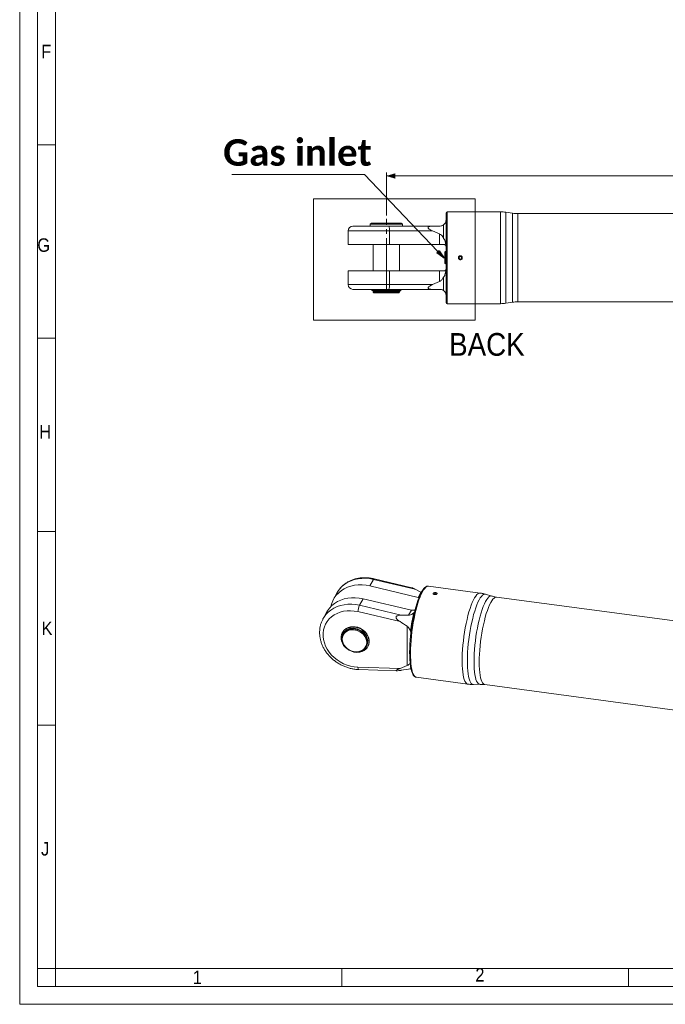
# Model space of a CAD drawing. Header units: millimetres. Extents: x 30 to 2493, y 30 to 1752.
# Tile 1 of 7: x 30 to 571, y 30 to 855. Entities that reach past the tile are written whole.
import ezdxf

# ---------------------------------------------------------------- set-up
doc = ezdxf.new("R2010")
doc.units = ezdxf.units.MM
doc.header["$LTSCALE"] = 3
doc.linetypes.add('SLD-Centro', pattern=[19.05, 15.24, -1.27, 1.27, -1.27])
doc.linetypes.add('SLD-Solido', pattern=[0])
doc.styles.add('SLDTEXTSTYLE0', font='GOTHIC.TTF', dxfattribs={"width": 0.913})
doc.styles.add('SLDTEXTSTYLE3', font='CALIBRI.TTF')
doc.styles.add('SLDTEXTSTYLE4', font='CALIBRIB.TTF')
doc.styles.get("Standard").update_dxf_attribs({"font": 'CALIBRIB.TTF'})
doc.dimstyles.new('SLDDIMSTYLE0', dxfattribs={"dimtxt": 22.225, "dimasz": 7.5, "dimexe": 0, "dimexo": 0.0625, "dimgap": 5.55625, "dimtad": 1, "dimrnd": 1e-09, "dimzin": 12, "dimdsep": 46, "dimtxsty": 'SLDTEXTSTYLE4', "dimsah": 1, "dimcen": 0.09, "dimadec": 0, "dimazin": 3, "dimtfac": 1, "dimtofl": 0, "dimtmove": 0, "dimatfit": 3, "dimfxl": 0, "dimfrac": 2, "dimtolj": 1, "dimtzin": 12, "dimarcsym": 0})
doc.dimstyles.new('SLDDIMSTYLE2', dxfattribs={"dimtxt": 0.18, "dimasz": 7.5, "dimexe": 0, "dimexo": 0.0625, "dimgap": 0, "dimtad": 0, "dimtih": 1, "dimtoh": 1, "dimdec": 0, "dimrnd": 1e-09, "dimzin": 0, "dimdsep": 46, "dimtxsty": 'Standard', "dimblk1": 'CLOSED', "dimblk2": 'CLOSED', "dimsah": 1, "dimcen": 0.09, "dimadec": 0, "dimazin": 0, "dimtfac": 7.5, "dimtdec": 0, "dimtofl": 0, "dimtmove": 0, "dimatfit": 3, "dimldrblk": 'CLOSED', "dimfxl": 0, "dimfrac": 2, "dimtolj": 1, "dimtzin": 0, "dimarcsym": 0})

# ---------------------------------------------------------------- blocks, each defined once
blk = doc.blocks.new('SW_NOTE_4')
at = {"color": 0, "linetype": 'SLD-Solido', "lineweight": 0}
blk.add_line((-111.04, 0), (0, 0), dxfattribs=at)
at = {"color": 0, "linetype": 'Continuous', "lineweight": 0, "insert": (-56.06, 29.63), "char_height": 22.225, "attachment_point": 2, "style": 'SLDTEXTSTYLE4'}
blk.add_mtext('Gas inlet', dxfattribs=at)
blk = doc.blocks.new('_CLOSED')
at = {"color": 0, "linetype": 'ByBlock', "lineweight": -2}
for p, q in [((-1, 0.166667), (0, 0)), ((-1, 0.166667), (-1, -0.166667)), ((0, 0), (-1, -0.166667)), ((0, 0), (-1, 0))]:
    blk.add_line(p, q, dxfattribs=at)
blk = doc.blocks.new('_D_4')
at = {"color": 7, "linetype": 'SLD-Solido', "lineweight": 0}
for p, q in [((337.17, 691), (337.17, 726.99)), ((1193.67, 691), (1193.67, 726.99)), ((1193.67, 723.99), (337.17, 723.99))]:
    blk.add_line(p, q, dxfattribs=at)
for points in [[(337.17, 723.99), (344.67, 721.74), (344.67, 726.24)], [(1193.67, 723.99), (1186.17, 726.24), (1186.17, 721.74)]]:
    blk.add_solid(points, dxfattribs=at)
at = {"color": 7, "linetype": 'SLD-Solido', "lineweight": 0, "insert": (724.04, 753.63), "char_height": 22.225, "attachment_point": 1, "style": 'SLDTEXTSTYLE3'}
blk.add_mtext('856,50', dxfattribs=at)

msp = doc.modelspace()

# ---------------------------------------------------------------- linework, layer by layer
at = {"color": 7, "linetype": 'SLD-Solido', "lineweight": 0}
for p, q in [((30, 1752), (30, 30)), ((45, 1737), (45, 45)), ((60, 750), (45, 750)), ((276.216, 704.904), (411.686, 704.904)), ((276.216, 603.301), (276.216, 704.904)), ((411.686, 603.301), (411.686, 704.904)), ((276.216, 603.301), (411.686, 603.301)), ((45, 588), (60, 588)), ((45, 426), (60, 426)), ((45, 264), (60, 264)), ((60, 60), (45, 60)), ((60, 45), (60, 60)), ((300, 45), (300, 60)), ((540, 45), (540, 60)), ((45, 45), (2478, 45)), ((30, 30), (2493, 30))]:
    msp.add_line(p, q, dxfattribs=at)
at = {"color": 7, "linetype": 'SLD-Solido', "lineweight": 15}
for p, q in [((60, 1722), (60, 60)), ((387.171, 692.995), (387.171, 655.495)), ((432.933, 693.995), (388.171, 693.995)), ((442.958, 692.827), (437.384, 693.663)), ((1018.433, 692.495), (447.408, 692.495)), ((305.171, 677.995), (305.171, 666.595)), ((309.171, 681.995), (339.227, 681.995)), ((324.671, 684.495), (323.671, 683.495)), ((323.671, 683.495), (323.671, 681.995)), ((323.671, 683.495), (350.671, 683.495)), ((324.671, 684.495), (349.671, 684.495)), ((339.227, 681.995), (375.951, 681.995)), ((339.68, 666.595), (339.68, 677.995)), ((375.821, 677.995), (339.68, 677.995)), ((350.671, 683.495), (349.671, 684.495)), ((350.671, 681.995), (350.671, 683.495)), ((375.821, 677.995), (381.605, 675.456)), ((375.951, 681.995), (382.171, 681.995)), ((385.171, 682.995), (385.171, 671.733)), ((381.605, 666.595), (381.605, 675.456)), ((339.68, 666.595), (305.171, 666.595)), ((326.071, 666.595), (326.071, 644.395)), ((381.605, 666.595), (339.68, 666.595)), ((348.271, 644.395), (348.271, 666.595)), ((381.605, 666.595), (385.171, 666.595)), ((386.683, 660.721), (386.171, 660.235)), ((386.171, 650.755), (386.171, 660.235)), ((387.171, 660.695), (386.683, 660.721)), ((386.683, 660.721), (386.683, 650.269)), ((387.171, 655.495), (387.171, 617.995)), ((399.171, 656.65), (398.171, 656.072)), ((398.171, 656.072), (398.171, 654.918)), ((398.171, 654.918), (399.171, 654.34)), ((400.171, 656.072), (399.171, 656.65)), ((399.171, 654.34), (400.171, 654.918)), ((400.171, 654.918), (400.171, 656.072)), ((305.171, 644.395), (305.171, 632.995)), ((305.171, 644.395), (339.68, 644.395)), ((339.68, 632.995), (339.68, 644.395)), ((339.68, 644.395), (381.605, 644.395)), ((381.605, 635.534), (381.605, 644.395)), ((385.171, 644.395), (381.605, 644.395)), ((386.171, 650.755), (386.683, 650.269)), ((386.683, 650.269), (387.171, 650.294)), ((381.605, 635.534), (375.821, 632.995)), ((385.171, 639.256), (385.171, 627.995)), ((339.227, 628.995), (309.171, 628.995)), ((325.021, 628.495), (325.021, 627.915)), ((325.021, 628.495), (341.326, 628.495)), ((331.971, 627.915), (325.021, 627.915)), ((326.071, 628.995), (326.071, 628.495)), ((326.071, 627.545), (326.071, 626.545)), ((326.071, 627.545), (348.271, 627.545)), ((326.521, 627.915), (326.521, 627.545)), ((333.015, 627.715), (333.015, 627.716)), ((333.015, 627.715), (349.321, 627.715)), ((375.951, 628.995), (339.227, 628.995)), ((339.68, 632.995), (375.821, 632.995)), ((341.326, 628.494), (341.326, 628.495)), ((341.326, 628.495), (348.271, 628.495)), ((342.37, 628.295), (349.321, 628.295)), ((347.821, 628.295), (347.821, 628.495)), ((347.821, 627.545), (347.821, 627.715)), ((348.271, 628.495), (348.271, 628.995)), ((348.271, 626.545), (348.271, 627.545)), ((349.321, 627.715), (349.321, 628.295)), ((326.071, 626.545), (326.571, 626.045)), ((326.071, 626.545), (348.271, 626.545)), ((326.571, 626.045), (347.771, 626.045)), ((347.771, 626.045), (348.271, 626.545)), ((388.171, 616.995), (432.933, 616.995)), ((437.384, 617.327), (442.958, 618.163)), ((447.408, 618.495), (1018.433, 618.495)), ((323.401, 380.505), (326.352, 386.011)), ((363.897, 370.943), (323.401, 380.505)), ((361.261, 377.768), (326.352, 386.011)), ((358.535, 379.035), (326.833, 386.52)), ((415.716, 374.561), (372.479, 380.354)), ((295.638, 374.433), (292.688, 368.928)), ((361.261, 377.768), (366.191, 375.222)), ((363.897, 370.943), (366.191, 375.222)), ((366.396, 375.115), (366.191, 375.222)), ((377.175, 373.655), (377.044, 373.411)), ((378.291, 373.805), (377.175, 373.655)), ((377.175, 373.378), (377.175, 373.655)), ((378.989, 373.456), (378.291, 373.805)), ((378.291, 373.288), (378.291, 373.805)), ((425.527, 372.046), (420.26, 373.595)), ((314.705, 364.277), (317.655, 369.783)), ((314.705, 364.277), (349.614, 356.035)), ((317.655, 369.783), (358.151, 360.221)), ((976.984, 297.852), (429.499, 371.201)), ((286.942, 358.206), (283.991, 352.7)), ((348.704, 350.586), (313.232, 358.962)), ((355.858, 355.941), (349.614, 356.035)), ((355.858, 355.941), (358.151, 360.221)), ((360.266, 358.116), (360.906, 358.765)), ((283.991, 352.7), (284.095, 352.892)), ((354.712, 346.604), (354.712, 313.741)), ((300.407, 341.494), (300.257, 341.214)), ((301.087, 340.539), (300.828, 340.056)), ((306.345, 344.617), (305.944, 345.657)), ((306.9, 345.803), (306.901, 345.804)), ((306.9, 345.803), (307.274, 344.834)), ((315.13, 345.104), (315.13, 345.105)), ((315.13, 345.104), (315.13, 345.105)), ((320.395, 329.57), (320.654, 330.053)), ((313.937, 324.897), (313.816, 325.21)), ((314.759, 325.393), (314.928, 324.953)), ((321.624, 329.639), (321.774, 329.919)), ((348.704, 311.369), (354.712, 313.741)), ((313.232, 312.498), (348.704, 311.369)), ((314.14, 310.431), (345.971, 309.419)), ((355.858, 310.866), (349.614, 309.818)), ((362.254, 304.036), (405.492, 298.243)), ((410.13, 297.979), (415.619, 298.087)), ((419.672, 297.857), (971.24, 223.96)), ((60, 60), (2463, 60))]:
    msp.add_line(p, q, dxfattribs=at)
at = {"color": 8, "linetype": 'SLD-Solido', "lineweight": 15}
for p, q in [((388.171, 693.995), (388.171, 655.495)), ((432.933, 616.995), (432.933, 693.995)), ((437.384, 693.663), (437.384, 655.495)), ((442.958, 618.163), (442.958, 692.827)), ((447.408, 692.495), (447.408, 655.495)), ((339.68, 677.995), (305.171, 677.995)), ((388.171, 655.495), (388.171, 616.995)), ((437.384, 655.495), (437.384, 617.327)), ((447.408, 655.495), (447.408, 618.495)), ((305.171, 632.995), (339.68, 632.995))]:
    msp.add_line(p, q, dxfattribs=at)
at = {"color": 7, "linetype": 'SLD-Centro', "lineweight": 0}
msp.add_line((337.171, 626.045), (337.171, 687.999), dxfattribs=at)
at = {"color": 7, "linetype": 'SLD-Solido', "lineweight": 15, "flags": 128}
for points in [[(323.401, 380.505), (320.155, 381.112), (316.907, 381.403), (313.695, 381.374), (310.558, 381.025), (307.533, 380.361), (304.654, 379.39), (301.957, 378.122), (299.473, 376.573), (297.231, 374.761), (295.258, 372.708), (293.577, 370.437), (292.207, 367.976), (291.166, 365.353), (290.577, 363.158)], [(286.942, 358.206), (287.831, 359.715), (289.512, 361.986), (291.485, 364.039), (293.727, 365.851), (296.211, 367.4), (298.908, 368.668), (301.787, 369.639), (304.812, 370.303), (307.949, 370.652), (311.161, 370.681), (314.409, 370.39), (317.655, 369.783)], [(364.683, 371.082), (364.536, 370.715), (363.625, 368.265), (362.741, 365.573), (361.89, 362.664), (361.082, 359.564), (360.323, 356.304), (359.621, 352.913), (358.982, 349.423), (358.413, 345.867), (357.918, 342.278), (357.503, 338.69), (357.17, 335.135), (356.924, 331.648), (356.766, 328.26), (356.698, 325.003), (356.72, 321.908), (356.833, 319.004), (357.036, 316.318), (357.326, 313.874), (357.355, 313.675)], [(363.897, 370.943), (364.353, 370.855), (364.58, 370.825)], [(313.232, 358.962), (310.209, 359.518), (307.187, 359.758), (304.207, 359.679), (301.308, 359.283), (298.531, 358.575), (295.911, 357.565), (293.486, 356.265), (291.287, 354.694), (289.343, 352.873), (287.682, 350.826), (286.325, 348.581), (285.292, 346.168), (284.595, 343.62), (284.244, 340.971), (284.244, 338.256), (284.595, 335.513), (285.292, 332.778), (286.325, 330.088), (287.682, 327.48), (289.343, 324.988), (291.287, 322.646), (293.486, 320.486), (295.911, 318.537), (298.531, 316.824), (301.308, 315.372), (304.207, 314.199), (307.187, 313.322), (310.209, 312.752), (313.232, 312.498)], [(305.944, 345.657), (304.185, 344.971), (302.63, 343.998), (301.327, 342.768), (300.314, 341.319), (299.623, 339.693), (299.273, 337.94), (299.276, 336.113), (299.631, 334.266), (300.328, 332.456), (301.346, 330.737), (302.653, 329.161), (304.211, 327.775), (305.973, 326.621), (307.886, 325.734), (309.891, 325.141), (311.928, 324.859), (313.937, 324.897)], [(299.89, 336.249), (300.062, 337.943), (300.573, 339.535), (301.407, 340.976), (302.537, 342.219), (303.927, 343.224), (305.531, 343.959), (307.298, 344.399), (309.172, 344.532), (311.093, 344.352), (312.997, 343.865), (314.825, 343.088), (316.518, 342.044), (318.021, 340.768), (319.286, 339.301), (320.272, 337.69), (320.947, 335.986), (321.29, 334.244), (321.29, 332.52), (320.947, 330.871), (320.272, 329.348), (319.286, 328), (318.021, 326.872), (316.518, 325.999), (314.825, 325.409), (312.997, 325.121), (311.093, 325.145), (309.172, 325.48), (307.298, 326.114), (305.531, 327.028), (303.927, 328.193), (302.537, 329.57), (301.407, 331.116), (300.573, 332.78), (300.062, 334.51), (299.89, 336.249)], [(300.243, 335.943), (300.418, 337.607), (300.935, 339.167), (301.777, 340.57), (302.916, 341.77), (304.312, 342.724), (305.918, 343.4), (307.68, 343.776), (309.537, 343.839), (311.427, 343.586), (313.284, 343.025), (315.046, 342.177), (316.652, 341.07), (318.049, 339.742), (319.187, 338.238), (320.03, 336.608), (320.547, 334.91), (320.721, 333.2), (320.547, 331.536), (320.03, 329.976), (319.187, 328.573), (318.049, 327.373), (316.652, 326.419), (315.046, 325.742), (313.284, 325.367), (311.427, 325.304), (309.537, 325.557), (307.68, 326.117), (305.918, 326.965), (304.312, 328.072), (302.916, 329.401), (301.777, 330.905), (300.935, 332.534), (300.418, 334.233), (300.243, 335.943)], [(300.407, 341.494), (300.953, 342.377), (302.126, 343.723), (303.572, 344.826), (305.248, 345.653), (307.102, 346.18), (309.078, 346.39), (311.116, 346.277), (313.154, 345.844), (315.13, 345.105)], [(301.087, 340.539), (301.666, 341.459), (302.796, 342.702), (304.185, 343.707), (305.79, 344.442), (307.557, 344.882), (309.431, 345.015), (311.351, 344.835), (313.256, 344.348), (315.084, 343.571), (316.777, 342.527), (318.28, 341.251), (319.544, 339.784), (320.53, 338.172), (321.206, 336.469), (321.549, 334.727), (321.549, 333.003), (321.206, 331.354), (320.654, 330.053)], [(306.9, 345.803), (308.876, 346.013), (310.914, 345.9), (312.952, 345.467), (314.928, 344.728), (316.782, 343.704), (318.458, 342.428), (319.905, 340.937), (321.078, 339.277), (321.943, 337.499), (322.472, 335.657), (322.65, 333.806), (322.472, 332.002), (321.943, 330.302), (321.078, 328.755), (319.905, 327.41), (318.458, 326.307), (316.782, 325.479), (314.928, 324.953)], [(316.087, 344.495), (317.846, 343.337), (319.4, 341.948), (320.704, 340.369), (321.716, 338.648), (322.408, 336.837), (322.758, 334.99), (322.755, 333.164), (322.4, 331.413), (321.774, 329.919)]]:
    msp.add_lwpolyline(points, dxfattribs=at)
at = {"color": 8, "linetype": 'SLD-Solido', "lineweight": 15, "flags": 128}
for points in [[(326.352, 386.011), (323.105, 386.618), (319.857, 386.909), (316.646, 386.88), (313.509, 386.531), (310.483, 385.867), (307.605, 384.895), (304.908, 383.628), (302.423, 382.079), (300.182, 380.267), (298.208, 378.213), (296.527, 375.943), (295.638, 374.433)], [(372.479, 380.354), (371.997, 380.359), (371.124, 380.087), (370.216, 379.461), (369.281, 378.488), (368.328, 377.176), (367.367, 375.537)], [(367.367, 375.537), (366.405, 373.586), (365.452, 371.343), (364.517, 368.828), (363.609, 366.064), (362.736, 363.077), (361.906, 359.895), (361.127, 356.547), (360.406, 353.066), (359.751, 349.483), (359.166, 345.833), (358.658, 342.148), (358.231, 338.463), (357.89, 334.814), (357.637, 331.233), (357.475, 327.755), (357.405, 324.412), (357.428, 321.234), (357.544, 318.253), (357.752, 315.495), (358.05, 312.986), (358.434, 310.75), (358.902, 308.807), (359.449, 307.176), (360.07, 305.872), (360.759, 304.908), (361.51, 304.291), (362.254, 304.036)], [(405.491, 298.243), (405.143, 298.323), (404.364, 298.763), (403.644, 299.554), (402.988, 300.69), (402.403, 302.159), (401.895, 303.948), (401.468, 306.04), (401.127, 308.415), (400.874, 311.051), (400.712, 313.925), (400.642, 317.008), (400.665, 320.272), (400.782, 323.687), (400.989, 327.22), (401.287, 330.84), (401.671, 334.511), (402.139, 338.2), (402.686, 341.872), (403.307, 345.493), (403.996, 349.029), (404.747, 352.447), (405.552, 355.715), (406.405, 358.803), (407.297, 361.682), (408.219, 364.325), (409.164, 366.708), (410.122, 368.807), (411.085, 370.603), (412.044, 372.081), (412.989, 373.225), (413.911, 374.025), (414.803, 374.475), (415.655, 374.568), (415.715, 374.561)], [(415.619, 298.087), (414.919, 298.206), (414.157, 298.675), (413.455, 299.495), (412.818, 300.657), (412.253, 302.152), (411.766, 303.963), (411.36, 306.075), (411.041, 308.466), (410.81, 311.114), (410.671, 313.993), (410.625, 317.075), (410.671, 320.331), (410.81, 323.729), (411.041, 327.236), (411.36, 330.82), (411.766, 334.444), (412.253, 338.075), (412.818, 341.678), (413.455, 345.217), (414.157, 348.658), (414.919, 351.97), (415.732, 355.118), (416.589, 358.074), (417.482, 360.809), (418.402, 363.296), (419.34, 365.512), (420.287, 367.435), (421.234, 369.047), (422.172, 370.331), (423.092, 371.277), (423.985, 371.874), (424.842, 372.117), (425.527, 372.046)], [(420.26, 373.595), (419.493, 373.661), (418.628, 373.392), (417.727, 372.772), (416.8, 371.807), (415.856, 370.505), (414.902, 368.881)], [(284.095, 352.892), (284.88, 354.209), (286.561, 356.48), (288.535, 358.533), (290.777, 360.345), (293.261, 361.894), (295.958, 363.162), (298.836, 364.134), (301.862, 364.798), (304.999, 365.146), (308.21, 365.175), (311.458, 364.885), (314.705, 364.277)], [(414.902, 368.881), (413.949, 366.947), (413.004, 364.723), (412.078, 362.229), (411.177, 359.489), (410.312, 356.528), (409.489, 353.373), (408.717, 350.055), (408.002, 346.604), (407.352, 343.052), (406.772, 339.433), (406.269, 335.78), (405.846, 332.127), (405.507, 328.509), (405.257, 324.959), (405.096, 321.511), (405.027, 318.196), (405.05, 315.046), (405.165, 312.091), (405.371, 309.356), (405.666, 306.869), (406.047, 304.652), (406.511, 302.726), (407.053, 301.11), (407.669, 299.817), (408.352, 298.861), (409.096, 298.249), (409.894, 297.989), (410.13, 297.979)], [(424.586, 366.572), (423.647, 364.666), (422.717, 362.47), (421.806, 360.005), (420.921, 357.294), (420.071, 354.365), (419.265, 351.244), (418.51, 347.962), (417.814, 344.551), (417.183, 341.043), (416.623, 337.473), (416.14, 333.874), (415.738, 330.282), (415.422, 326.73), (415.193, 323.254), (415.055, 319.886), (415.009, 316.659), (415.055, 313.605), (415.193, 310.751), (415.422, 308.127), (415.738, 305.757), (416.14, 303.664), (416.623, 301.869), (417.183, 300.388), (417.814, 299.235), (418.51, 298.423), (419.265, 297.958), (419.672, 297.857)], [(429.499, 371.201), (429.1, 371.212), (428.25, 370.971), (427.365, 370.379), (426.454, 369.442), (425.524, 368.169), (424.586, 366.572)], [(314.141, 310.431), (314.056, 310.446), (313.845, 310.588), (313.65, 310.878), (313.478, 311.305), (313.337, 311.852), (313.232, 312.498)]]:
    msp.add_lwpolyline(points, dxfattribs=at)
at = {"color": 7, "linetype": 'SLD-Solido', "lineweight": 15}
msp.add_circle((399.171, 655.495), 1.307, dxfattribs=at)
for centre, radius, start, end in [((388.171, 692.995), 1, 90, 180), ((432.933, 663.995), 30, 81.469234, 90), ((447.408, 722.495), 30, 261.469234, 270), ((309.171, 677.995), 4, 90, 180), ((330.507, 678.982), 9.226, 353.857738, 19.059404), ((309.171, 632.995), 4, 180, 270), ((330.507, 632.008), 9.226, 340.940596, 6.142262), ((388.171, 617.995), 1, 180, 270), ((432.933, 646.995), 30, 270, 278.530766), ((447.408, 588.495), 30, 90, 98.530766), ((377.992, 372.045), 1.896, 51.565213, 128.619227), ((331.571, 356.743), 18.472, 155.927891, 173.099024), ((484.081, 326.82), 127.709, 165.814706, 172.899659), ((359.379, 365.035), 4.968, 255.69704, 292.81297)]:
    msp.add_arc(centre, radius, start, end, dxfattribs=at)
at = {"color": 8, "linetype": 'SLD-Solido', "lineweight": 15}
msp.add_arc((327.036, 385.847), 0.703, 106.704943, 166.514589, dxfattribs=at)
at = {"color": 7, "linetype": 'SLD-Solido', "lineweight": 15}
for centre, major_axis, ratio, start_param, end_param in [((337.171, 627.716), (12.149, -2.02), 0.0586904, 4.2799432, 4.373082), ((337.171, 628.494), (12.149, -2.02), 0.0586904, 1.1383506, 1.2314893), ((310.915, 335.378), (9.673, -7.468), 0.7604178, 2.4676276, 2.5607663), ((311.116, 335.754), (8.797, -8.625), 0.8068722, 1.7809618, 1.8741005), ((310.915, 335.378), (9.673, -7.468), 0.7604178, 5.5160816, 5.6092203)]:
    msp.add_ellipse(centre, major_axis=major_axis, ratio=ratio, start_param=start_param, end_param=end_param, dxfattribs=at)
for points, knots in [([(385.171, 682.995), (385.555, 683.351), (386.333, 684.073), (386.808, 685.068), (387.115, 686.036), (387.174, 686.826), (387.172, 686.938), (387.171, 686.995)], [0, 0, 0, 0, 0.15493494, 0.31439848, 0.47754797, 0.73619594, 1, 1, 1, 1]), ([(375.951, 681.995), (375.1, 681.971), (373.822, 681.934), (372.601, 681.518), (372.205, 681.113), (372.107, 680.792), (372.201, 680.415), (372.512, 679.963), (373.426, 679.165), (374.621, 678.526), (375.573, 678.104), (375.821, 677.995)], [0, 0, 0, 0, 0.2845237, 0.4275951, 0.4756201, 0.52411, 0.5672361, 0.6162904, 0.697387, 0.9214334, 1, 1, 1, 1]), ([(382.171, 681.995), (382.712, 682.053), (384.003, 682.191), (384.742, 682.7), (385.171, 682.995)], [0, 0, 0, 0, 0.4194265, 1, 1, 1, 1]), ([(385.171, 671.733), (384.917, 672.186), (384.402, 673.104), (383.346, 674.322), (382.347, 675.098), (381.733, 675.394), (381.605, 675.456)], [0, 0, 0, 0, 0.3045616, 0.6184061, 0.9200428, 1, 1, 1, 1]), ([(387.062, 665.247), (387.024, 665.705), (386.949, 666.624), (386.732, 668.043), (386.367, 669.497), (385.857, 670.772), (385.361, 671.467), (385.171, 671.733)], [0, 0, 0, 0, 0.1949181, 0.3907835, 0.6204122, 0.8543999, 1, 1, 1, 1]), ([(385.171, 666.595), (385.43, 666.564), (385.872, 666.511), (386.341, 666.234), (386.783, 665.847), (386.951, 665.485), (387.062, 665.247)], [0, 0, 0, 0, 0.2622656, 0.4467635, 0.6363791, 1, 1, 1, 1]), ([(397.521, 655.495), (397.539, 655.68), (397.576, 656.051), (397.86, 656.545), (398.278, 656.92), (398.801, 657.135), (399.365, 657.165), (399.906, 657.007), (400.365, 656.679), (400.69, 656.217), (400.843, 655.673), (400.808, 655.11), (400.588, 654.59), (400.209, 654.172), (399.713, 653.903), (399.155, 653.813), (398.6, 653.913), (398.108, 654.191), (397.739, 654.616), (397.547, 655.076), (397.528, 655.378), (397.521, 655.495)], [0, 0, 0, 0, 0.0536552, 0.1073091, 0.160994, 0.2146991, 0.2683706, 0.3220071, 0.3756618, 0.4293596, 0.483058, 0.5367137, 0.59035, 0.6440204, 0.6977253, 0.7514112, 0.8050542, 0.8586974, 0.9123835, 0.9660884, 1, 1, 1, 1]), ([(385.171, 639.256), (385.388, 639.565), (385.829, 640.191), (386.402, 641.574), (386.855, 643.415), (386.992, 644.961), (387.062, 645.743)], [0, 0, 0, 0, 0.1680485, 0.3402839, 0.6663539, 1, 1, 1, 1]), ([(387.062, 645.743), (386.951, 645.505), (386.785, 645.145), (386.344, 644.758), (385.877, 644.479), (385.43, 644.426), (385.171, 644.395)], [0, 0, 0, 0, 0.36362228, 0.54843179, 0.73773341, 1, 1, 1, 1]), ([(381.605, 635.534), (382.107, 635.825), (383.308, 636.523), (384.427, 637.914), (384.983, 638.917), (385.171, 639.256)], [0, 0, 0, 0, 0.3221305, 0.7705477, 1, 1, 1, 1]), ([(375.821, 632.995), (375.241, 632.732), (374.213, 632.265), (373.083, 631.545), (372.466, 630.963), (372.199, 630.573), (372.116, 630.221), (372.186, 629.908), (372.493, 629.562), (373.254, 629.229), (374.459, 629.027), (375.449, 629.006), (375.951, 628.995)], [0, 0, 0, 0, 0.1842397, 0.3266553, 0.3811603, 0.4361696, 0.4748738, 0.5135592, 0.5693214, 0.6697993, 0.8325193, 1, 1, 1, 1]), ([(382.171, 628.995), (382.114, 628.995), (380.072, 628.995), (377.982, 628.995), (375.951, 628.995)], [0, 0, 0, 0, 0.0280923, 1, 1, 1, 1]), ([(385.171, 627.995), (384.914, 628.167), (384.391, 628.517), (383.386, 628.908), (382.538, 628.969), (382.171, 628.995)], [0, 0, 0, 0, 0.35469983, 0.72064465, 1, 1, 1, 1]), ([(387.171, 623.995), (387.171, 624.003), (387.17, 624.036), (387.174, 624.452), (387.015, 625.313), (386.744, 626.086), (386.276, 626.889), (385.768, 627.512), (385.314, 627.879), (385.171, 627.995)], [0, 0, 0, 0, 0.0937441, 0.4058139, 0.5661043, 0.7282154, 0.8374089, 0.9487678, 1, 1, 1, 1]), ([(326.833, 386.52), (326.278, 386.643), (324.71, 386.989), (322.106, 387.34), (319.05, 387.482), (316.03, 387.332), (313.081, 386.897), (310.232, 386.178), (307.516, 385.183), (304.962, 383.924), (302.597, 382.413), (300.445, 380.671), (298.535, 378.712), (296.88, 376.603), (296.01, 375.07), (295.585, 374.32)], [0, 0, 0, 0, 0.0443166, 0.1250272, 0.2057716, 0.2864693, 0.3670781, 0.4475463, 0.5278158, 0.6078291, 0.6875384, 0.766916, 0.8459637, 0.9247173, 1, 1, 1, 1]), ([(372.517, 380.329), (372.24, 380.354), (371.644, 380.408), (370.735, 380.113), (369.813, 379.563), (368.876, 378.708), (367.917, 377.525), (367.116, 376.291), (366.641, 375.426), (366.485, 375.143)], [0, 0, 0, 0, 0.1207919, 0.2597131, 0.4065274, 0.5684764, 0.7411402, 0.9151653, 1, 1, 1, 1]), ([(358.534, 379.032), (358.541, 379.031), (358.624, 379.024), (359.288, 378.745), (360.235, 378.288), (361.049, 377.875), (361.261, 377.768)], [0, 0, 0, 0, 0.0191567, 0.2264568, 0.7991672, 1, 1, 1, 1]), ([(366.485, 375.143), (366.324, 374.833), (365.851, 373.924), (365.263, 372.668), (364.846, 371.609), (364.731, 371.316)], [0, 0, 0, 0, 0.2724715, 0.7983073, 1, 1, 1, 1]), ([(376.398, 374.327), (376.464, 374.413), (376.595, 374.586), (376.997, 374.778), (377.499, 374.895), (378.059, 374.923), (378.611, 374.863), (379.094, 374.723), (379.452, 374.515), (379.646, 374.26), (379.653, 373.984), (379.473, 373.715), (379.127, 373.484), (378.652, 373.321), (378.103, 373.246), (377.542, 373.271), (377.031, 373.395), (376.628, 373.602), (376.381, 373.866), (376.315, 374.12), (376.375, 374.269), (376.398, 374.327)], [0, 0, 0, 0, 0.0536552, 0.1073091, 0.160994, 0.2146991, 0.2683706, 0.3220071, 0.3756618, 0.4293596, 0.483058, 0.5367137, 0.59035, 0.6440204, 0.6977253, 0.7514112, 0.8050542, 0.8586974, 0.9123835, 0.9660884, 1, 1, 1, 1]), ([(420.265, 373.551), (419.872, 373.676), (418.472, 374.123), (416.935, 374.442), (415.794, 374.542), (415.707, 374.55)], [0, 0, 0, 0, 0.26525092, 0.94364356, 1, 1, 1, 1]), ([(429.508, 371.212), (428.626, 371.34), (427.281, 371.534), (425.997, 371.938), (425.555, 372.077)], [0, 0, 0, 0, 0.6555152, 1, 1, 1, 1]), ([(349.614, 356.035), (348.986, 356.029), (347.872, 356.018), (346.594, 355.743), (345.848, 355.344), (345.489, 354.99), (345.317, 354.573), (345.304, 354.115), (345.511, 353.468), (346.16, 352.558), (347.271, 351.547), (348.222, 350.91), (348.704, 350.586)], [0, 0, 0, 0, 0.1842397, 0.3266553, 0.3811603, 0.4361696, 0.4748738, 0.5135592, 0.5693214, 0.6697993, 0.8325193, 1, 1, 1, 1]), ([(355.858, 355.941), (356.418, 356.011), (357.759, 356.177), (359.2, 357.124), (359.996, 357.865), (360.266, 358.116)], [0, 0, 0, 0, 0.3221305, 0.7705477, 1, 1, 1, 1]), ([(284.122, 352.893), (284.04, 352.76), (283.491, 351.861), (282.744, 350.05), (281.91, 347.484), (281.401, 344.811), (281.189, 342.076), (281.285, 339.299), (281.686, 336.508), (282.39, 333.732), (283.39, 330.997), (284.676, 328.332), (286.237, 325.765), (288.055, 323.322), (290.113, 321.029), (292.389, 318.91), (294.861, 316.986), (297.502, 315.277), (300.285, 313.801), (303.184, 312.573), (306.168, 311.606), (309.207, 310.914), (311.876, 310.542), (313.517, 310.462), (314.14, 310.431)], [0, 0, 0, 0, 0.008218, 0.0554552, 0.1026659, 0.1499075, 0.1972403, 0.244711, 0.2923487, 0.3401638, 0.3881502, 0.4362901, 0.4845587, 0.5329298, 0.5813791, 0.6298866, 0.678437, 0.72702, 0.7756287, 0.8242588, 0.8729054, 0.9215633, 0.9702242, 1, 1, 1, 1]), ([(354.712, 346.604), (354.657, 346.642), (352.685, 348.011), (350.666, 349.317), (348.704, 350.586)], [0, 0, 0, 0, 0.0280923, 1, 1, 1, 1]), ([(357.351, 342.606), (357.147, 343.142), (356.733, 344.233), (355.864, 345.636), (355.06, 346.311), (354.712, 346.604)], [0, 0, 0, 0, 0.35469983, 0.72064465, 1, 1, 1, 1]), ([(357.82, 341.196), (357.774, 341.41), (357.667, 341.897), (357.465, 342.351), (357.351, 342.606)], [0, 0, 0, 0, 0.4385863, 1, 1, 1, 1]), ([(354.712, 313.741), (355.22, 314.007), (356.431, 314.642), (357.013, 315.499), (357.351, 315.997)], [0, 0, 0, 0, 0.4194265, 1, 1, 1, 1]), ([(348.704, 311.369), (347.889, 311.056), (346.663, 310.587), (345.593, 310), (345.314, 309.713), (345.303, 309.563), (345.491, 309.461), (345.908, 309.407), (346.998, 309.436), (348.317, 309.611), (349.346, 309.775), (349.614, 309.818)], [0, 0, 0, 0, 0.2845237, 0.4275951, 0.4756201, 0.52411, 0.5672361, 0.6162904, 0.697387, 0.9214334, 1, 1, 1, 1]), ([(355.858, 310.866), (356.44, 310.955), (357.128, 311.06), (357.67, 311.11), (357.753, 311.118)], [0, 0, 0, 0, 0.8455909, 1, 1, 1, 1]), ([(357.344, 313.41), (357.389, 313.084), (357.54, 311.993), (357.884, 310.388), (358.375, 308.599), (358.962, 307.078), (359.63, 305.861), (360.372, 304.951), (361.182, 304.358), (361.892, 304.048), (362.318, 304.053), (362.438, 304.055)], [0, 0, 0, 0, 0.0579556, 0.1942054, 0.3313271, 0.4697342, 0.6098841, 0.7365382, 0.8510535, 0.9580533, 1, 1, 1, 1]), ([(405.488, 298.26), (405.604, 298.239), (406.735, 298.036), (408.303, 297.944), (409.742, 298), (410.151, 298.016)], [0, 0, 0, 0, 0.0756232, 0.7372456, 1, 1, 1, 1]), ([(415.638, 298.061), (416.425, 298.075), (417.773, 298.1), (419.113, 297.9), (419.67, 297.817)], [0, 0, 0, 0, 0.5839748, 1, 1, 1, 1])]:
    msp.add_open_spline(points, degree=3, knots=knots, dxfattribs=at)

# ---------------------------------------------------------------- block references
at = {"color": 7, "linetype": 'Continuous', "lineweight": 0}
msp.add_blockref('SW_NOTE_4', (318.753, 725.146), dxfattribs=at)

# ---------------------------------------------------------------- texts
at = {"color": 7, "linetype": 'Continuous', "lineweight": 0, "char_height": 11.286, "attachment_point": 1, "style": 'SLDTEXTSTYLE0'}
for s, insert in [('F', (48.057, 833.885)), ('G', (44.747, 671.728)), ('H', (46.402, 515.249)), ('K', (48.291, 350.658)), ('J', (47.893, 165.912)), ('1', (175.03, 58.24)), ('2', (411.701, 60.355))]:
    msp.add_mtext(s, dxfattribs=dict(at, insert=insert))
at = {"color": 7, "linetype": 'SLD-Solido', "lineweight": 0, "insert": (389.738, 592.4), "char_height": 19.05, "attachment_point": 1, "style": 'SLDTEXTSTYLE0'}
msp.add_mtext('BACK', dxfattribs=at)

# ---------------------------------------------------------------- dimensions: what is measured, and where the dimension line sits
at = {"color": 7, "linetype": 'SLD-Solido', "lineweight": 0}
dim = msp.add_linear_dim(base=(337.171, 723.995), p1=(1193.671, 687.999), p2=(337.171, 687.999), dimstyle='SLDDIMSTYLE0', dxfattribs=at)
dim.commit()
dim.dimension.update_dxf_attribs({"geometry": '_D_4', "text_midpoint": (765.421, 723.995), "dimtype": 160})

# ---------------------------------------------------------------- leaders
at = {"color": 7, "linetype": 'Continuous', "lineweight": 0}
msp.add_leader([(385.618, 655.07), (318.753, 725.146)], dimstyle='SLDDIMSTYLE2', dxfattribs=at)

doc.saveas('drawing.dxf')
